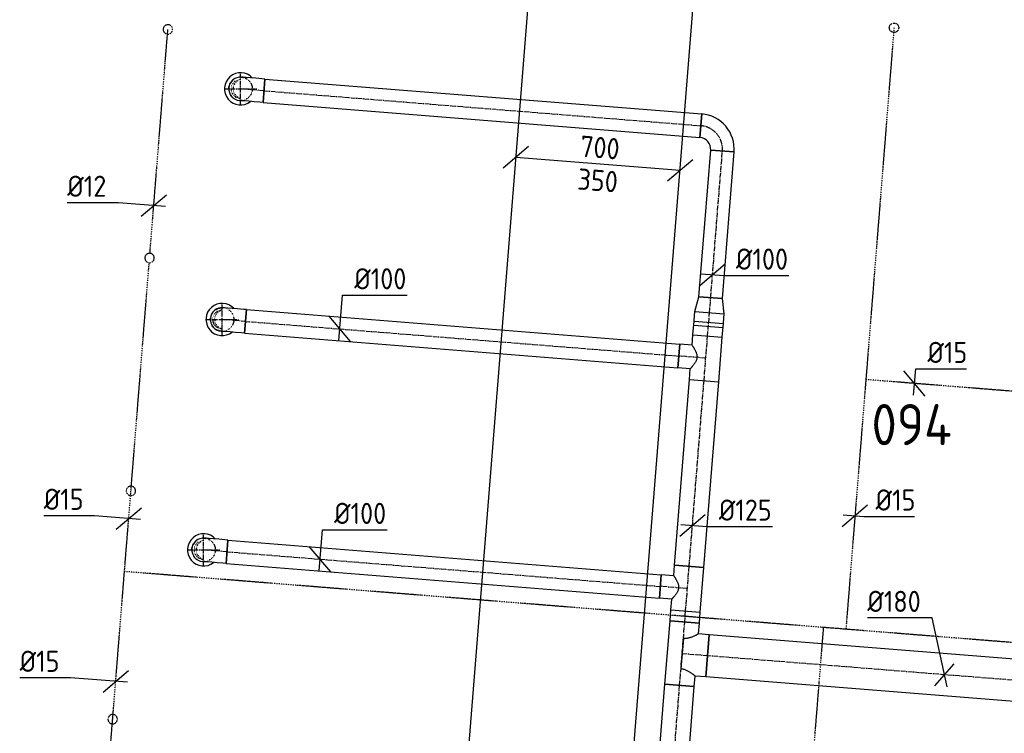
# Model space of a CAD drawing. Header units: millimetres. Extents: x -17664 to 48661, y -98 to 70975.
# Tile 57 of 62: x 2898 to 7086, y 56784 to 59819. Entities that reach past the tile are written whole.
import ezdxf

# ---------------------------------------------------------------- set-up
doc = ezdxf.new("R2010")
doc.units = ezdxf.units.MM
for name, pattern in [('2322109', [10, 5, -2, 1, -2]), ('CENTER2', [28.575, 19.05, -3.175, 3.175, -3.175]), ('SMALL_DASH', [1.5, 0.5, -1])]:
    doc.linetypes.add(name, pattern=pattern)
for name, color, linetype in [('bTuwkundig', 7, 'Continuous'), ('WL531---', 5, '2322109'), ('WL570---_RETOUR_D', 4, 'Continuous'), ('WL570---_RETOUR_HL', 1, 'CENTER2'), ('WL570---_RETOUR_RST', 4, 'Continuous'), ('WL570---_TOEVOER_D', 3, 'Continuous'), ('WM531---', 1, 'Continuous'), ('WM570---', 1, 'Continuous'), ('WM570---_RETOUR', 1, 'Continuous'), ('WM570---_TOEVOER', 1, 'Continuous')]:
    doc.layers.add(name, color=color, linetype=linetype)
doc.styles.add('STABICAD-018', font='ISOCP.SHX', dxfattribs={"height": 90})
doc.styles.add('STABICAD-035', font='ISOCP.SHX', dxfattribs={"height": 175})

# ---------------------------------------------------------------- blocks, each defined once
blk = doc.blocks.new('*U825')
at = {"color": 0, "linetype": 'Continuous'}
for p, q in [((5, 350, -3025), (7436.6, 350, -3025)), ((5, -350, -3025), (7436.6, -350, -3025))]:
    blk.add_line(p, q, dxfattribs=at)
at = {"layer": 'WM570---', "color": 2, "style": 'STABICAD-018'}
for tag, p in [('POSITIONCODE', (4706.5, 52944.4, 3025)), ('CODE', (4827.9, 52581.9, 3025)), ('SECTIONCODE', (4827.9, 52581.9, 3025))]:
    blk.add_attdef(tag, p, '', height=1.8, dxfattribs=at)
blk = doc.blocks.new('*U815')
at = {"color": 0, "linetype": 'Continuous'}
for p, q in [((-295.1, 73.8, -3025), (-402.7, -17.9, -3025)), ((348.9, -27.9, -3025), (-348.9, 27.9, -3025)), ((402.7, 17.9, -3025), (295.1, -73.8, -3025))]:
    blk.add_line(p, q, dxfattribs=at)
at = {"color": 0, "linetype": 'Continuous', "style": 'STABICAD-018'}
for s, p in [('700', (-78.8, 31.4, -3025)), ('350', (-89.9, -108.2, -3025))]:
    blk.add_text(s, height=90, rotation=355.4253, dxfattribs=at).set_placement(p)
at = {"layer": 'WM570---', "color": 2, "style": 'STABICAD-018'}
blk.add_attdef('CODE', (5357.9, 59205.5, 3025), '', height=1.8, dxfattribs=at)
blk = doc.blocks.new('*U1055')
at = {"color": 0, "linetype": 'Continuous'}
blk.add_arc((0, 0, -2700), 68.5, 42.3055, 308.545, dxfattribs=at)
at = {"layer": 'WM570---_RETOUR', "color": 2, "style": 'STABICAD-018'}
for tag, p in [('CODE', (3759, 58644, 2700)), ('SECTIONCODE', (3759, 58544, 2700)), ('MATERIALCODE', (3759, 58544, 2700)), ('POSITIONCODE', (3759, 58544, 2700)), ('FLOWPREFIX', (3988.7, 58504, 2700)), ('FLOW', (4011.2, 58504, 2700)), ('FLOWSUFFIX', (4069.8, 58504, 2700))]:
    blk.add_attdef(tag, p, '', height=1.8, dxfattribs=at)
at = {"layer": 'WM570---_RETOUR', "color": 1, "style": 'STABICAD-018'}
blk.add_attdef('PRODUCTCODE', (3551.8, 58584, 2700), '', height=1.8, dxfattribs=at)
blk = doc.blocks.new('*U1066')
at = {"color": 0, "linetype": 'Continuous'}
blk.add_arc((0, 0, -2700), 68.5, 42.3055, 308.545, dxfattribs=at)
at = {"layer": 'WM570---_RETOUR', "color": 2, "style": 'STABICAD-018'}
for tag, p in [('CODE', (3837.7, 59624.8, 2700)), ('SECTIONCODE', (3837.7, 59524.8, 2700)), ('MATERIALCODE', (3837.7, 59524.8, 2700)), ('POSITIONCODE', (3837.7, 59524.8, 2700)), ('FLOWPREFIX', (4067.4, 59484.8, 2700)), ('FLOW', (4089.9, 59484.8, 2700)), ('FLOWSUFFIX', (4148.5, 59484.8, 2700))]:
    blk.add_attdef(tag, p, '', height=1.8, dxfattribs=at)
at = {"layer": 'WM570---_RETOUR', "color": 1, "style": 'STABICAD-018'}
blk.add_attdef('PRODUCTCODE', (3630.5, 59564.8, 2700), '', height=1.8, dxfattribs=at)
blk = doc.blocks.new('*U1049')
at = {"color": 0, "linetype": 'Continuous'}
blk.add_arc((0, 0, -2700), 68.5, 42.3055, 308.545, dxfattribs=at)
at = {"layer": 'WM570---_RETOUR', "color": 2, "style": 'STABICAD-018'}
for tag, p in [('CODE', (3680.4, 57664.1, 2700)), ('SECTIONCODE', (3680.4, 57564.1, 2700)), ('MATERIALCODE', (3680.4, 57564.1, 2700)), ('POSITIONCODE', (3680.4, 57564.1, 2700)), ('FLOWPREFIX', (3910.1, 57524.1, 2700)), ('FLOW', (3932.6, 57524.1, 2700)), ('FLOWSUFFIX', (3991.2, 57524.1, 2700))]:
    blk.add_attdef(tag, p, '', height=1.8, dxfattribs=at)
at = {"layer": 'WM570---_RETOUR', "color": 1, "style": 'STABICAD-018'}
blk.add_attdef('PRODUCTCODE', (3473.2, 57604.1, 2700), '', height=1.8, dxfattribs=at)
blk = doc.blocks.new('*U1048')
at = {"color": 0, "linetype": 'Continuous'}
for p, q in [((0, 90, -3000), (2959.9, 90, -3000)), ((0, -90, -3000), (0, 90, -3000)), ((2959.9, 90, -3000), (2959.9, -90, -3000)), ((0, -90, -3000), (2959.9, -90, -3000))]:
    blk.add_line(p, q, dxfattribs=at)
at = {"layer": 'WL570---_RETOUR_HL', "linetype": 'CENTER2'}
blk.add_line((0, 0, -3000), (2959.9, 0, -3000), dxfattribs=at)
at = {"layer": 'WM570---_RETOUR', "color": 2, "style": 'STABICAD-018'}
for tag in ['CODE', 'SECTIONCODE', 'POSITIONCODE']:
    blk.add_attdef(tag, (8773.5, 56877.7, 3000), '', height=1.8, dxfattribs=at)
blk = doc.blocks.new('*U1054')
at = {"color": 0, "linetype": 'Continuous'}
for p, q in [((0, 62.5, -3000), (47.7, 62.5, -3000)), ((0, -62.5, -3000), (0, 62.5, -3000)), ((47.7, 62.5, -3000), (47.7, -62.5, -3000)), ((0, -62.5, -3000), (47.7, -62.5, -3000))]:
    blk.add_line(p, q, dxfattribs=at)
at = {"layer": 'WL570---_RETOUR_HL', "linetype": 'CENTER2'}
blk.add_line((0, 0, -3000), (47.7, 0, -3000), dxfattribs=at)
at = {"layer": 'WM570---_RETOUR', "color": 2, "style": 'STABICAD-018'}
for tag, p in [('POSITIONCODE', (5634.7, 57987.5, 3000)), ('SECTIONCODE', (5597.6, 57524.4, 3000)), ('CODE', (5726.7, 57256.9, 3000))]:
    blk.add_attdef(tag, p, '', height=1.8, dxfattribs=at)
blk = doc.blocks.new('*U1046')
at = {"color": 0, "linetype": 'Continuous'}
for p, q in [((-62.5, 135, -3000), (-62.5, 90, -3000)), ((-62.5, 135, -3000), (62.5, 135, -3000)), ((62.5, 135, -3000), (62.5, -135, -3000)), ((-107.5, 90, -3000), (-62.5, 90, -3000)), ((-107.5, -90, -3000), (-107.5, 90, -3000)), ((0, -64.8, -3000), (0, 64.8, -3000)), ((-107.5, -90, -3000), (-62.5, -90, -3000)), ((-62.5, -90, -3000), (-62.5, -135, -3000)), ((62.5, -135, -3000), (-62.5, -135, -3000))]:
    blk.add_line(p, q, dxfattribs=at)
for points in [[(-62.2, 89.8, -3000), (-61.2, 89.1, -3000), (-59.6, 88, -3000), (-57.4, 86.6, -3000), (-54.6, 84.7, -3000), (-51.3, 82.6, -3000), (-47.4, 80.3, -3000), (-43.1, 77.8, -3000), (-38.3, 75.2, -3000), (-33.1, 72.7, -3000), (-27.5, 70.4, -3000), (-21.7, 68.3, -3000), (-15.7, 66.6, -3000), (-9.5, 65.4, -3000), (-3.2, 64.8, -3000)], [(-62.2, -89.8, -3000), (-61.2, -89.1, -3000), (-59.6, -88, -3000), (-57.4, -86.6, -3000), (-54.6, -84.7, -3000), (-51.3, -82.6, -3000), (-47.4, -80.3, -3000), (-43.1, -77.8, -3000), (-38.3, -75.2, -3000), (-33.1, -72.7, -3000), (-27.5, -70.4, -3000), (-21.7, -68.3, -3000), (-15.7, -66.6, -3000), (-9.5, -65.4, -3000), (-3.2, -64.8, -3000)]]:
    blk.add_spline(points, degree=3, dxfattribs=at)
at = {"layer": 'WL570---_RETOUR_HL', "linetype": 'CENTER2'}
for p, q in [((0, 135, -3000), (0, -135, -3000)), ((-107.5, 0, -3000), (0, 0, -3000))]:
    blk.add_line(p, q, dxfattribs=at)
at = {"layer": 'WM570---_RETOUR', "color": 2, "style": 'STABICAD-018'}
for tag in ['CODE', 'SECTIONCODE', 'POSITIONCODE']:
    blk.add_attdef(tag, (5715.9, 57122.3, 3000), '', height=1.8, dxfattribs=at)
blk = doc.blocks.new('*U1058')
at = {"color": 0, "linetype": 'Continuous'}
for p, q in [((0, 50, -3000), (1863.9, 50, -3000)), ((0, -50, -3000), (0, 50, -3000)), ((1863.9, 50, -3000), (1863.9, -50, -3000)), ((0, -50, -3000), (1863.9, -50, -3000))]:
    blk.add_line(p, q, dxfattribs=at)
at = {"layer": 'WL570---_RETOUR_HL', "linetype": 'CENTER2'}
blk.add_line((0, 0, -3000), (1863.9, 0, -3000), dxfattribs=at)
at = {"layer": 'WM570---_RETOUR', "color": 2, "style": 'STABICAD-018'}
for tag in ['CODE', 'SECTIONCODE', 'POSITIONCODE']:
    blk.add_attdef(tag, (3937.4, 59516.9, 3000), '', height=1.8, dxfattribs=at)
blk = doc.blocks.new('*U1065')
at = {"color": 0, "linetype": 'Continuous'}
for p, q in [((0, 50, -3000), (1848.8, 50, -3000)), ((0, -50, -3000), (0, 50, -3000)), ((1848.8, 50, -3000), (1848.8, -50, -3000)), ((0, -50, -3000), (1848.8, -50, -3000))]:
    blk.add_line(p, q, dxfattribs=at)
at = {"layer": 'WL570---_RETOUR_HL', "linetype": 'CENTER2'}
blk.add_line((0, 0, -3000), (1848.8, 0, -3000), dxfattribs=at)
at = {"layer": 'WM570---_RETOUR', "color": 2, "style": 'STABICAD-018'}
for tag in ['CODE', 'SECTIONCODE', 'POSITIONCODE']:
    blk.add_attdef(tag, (3858.7, 58536, 3000), '', height=1.8, dxfattribs=at)
blk = doc.blocks.new('*U1053')
at = {"color": 0, "linetype": 'Continuous'}
for p, q in [((0, 50, -3000), (1849, 50, -3000)), ((0, -50, -3000), (0, 50, -3000)), ((1849, 50, -3000), (1849, -50, -3000)), ((0, -50, -3000), (1849, -50, -3000))]:
    blk.add_line(p, q, dxfattribs=at)
at = {"layer": 'WL570---_RETOUR_HL', "linetype": 'CENTER2'}
blk.add_line((0, 0, -3000), (1849, 0, -3000), dxfattribs=at)
at = {"layer": 'WM570---_RETOUR', "color": 2, "style": 'STABICAD-018'}
for tag in ['CODE', 'SECTIONCODE', 'POSITIONCODE']:
    blk.add_attdef(tag, (3780.1, 57556.2, 3000), '', height=1.8, dxfattribs=at)
blk = doc.blocks.new('*U1052')
at = {"color": 0, "linetype": 'Continuous'}
for p, q in [((-50, 62.5, -3000), (-50, 115.3, -3000)), ((-50, 115.3, -3000), (50, 115.3, -3000)), ((50, 62.5, -3000), (50, 115.3, -3000)), ((-95.3, 62.5, -3000), (-50, 62.5, -3000)), ((-95.3, 62.5, -3000), (-95.3, -62.5, -3000)), ((50, 62.5, -3000), (95.3, 62.5, -3000)), ((95.3, 62.5, -3000), (95.3, -62.5, -3000)), ((-95.3, -62.5, -3000), (95.3, -62.5, -3000))]:
    blk.add_line(p, q, dxfattribs=at)
blk.add_spline([(49.7, 62.3, -3000), (49, 61.7, -3000), (47.7, 60.7, -3000), (45.9, 59.3, -3000), (43.7, 57.6, -3000), (41, 55.6, -3000), (37.9, 53.3, -3000), (34.4, 50.9, -3000), (30.6, 48.4, -3000), (26.4, 45.9, -3000), (22, 43.5, -3000), (17.4, 41.3, -3000), (12.5, 39.5, -3000), (7.6, 38.3, -3000), (2.5, 37.6, -3000), (-2.5, 37.6, -3000), (-7.6, 38.3, -3000), (-12.5, 39.5, -3000), (-17.4, 41.3, -3000), (-22, 43.5, -3000), (-26.4, 45.9, -3000), (-30.6, 48.4, -3000), (-34.4, 50.9, -3000), (-37.9, 53.3, -3000), (-41, 55.6, -3000), (-43.7, 57.6, -3000), (-45.9, 59.3, -3000), (-47.7, 60.7, -3000), (-49, 61.7, -3000), (-49.7, 62.3, -3000), (-50, 62.5, -3000)], degree=3, dxfattribs=at)
at = {"layer": 'WL570---_RETOUR_HL', "linetype": 'CENTER2'}
for p, q in [((0, 0, -3000), (0, 115.3, -3000)), ((-95.3, 0, -3000), (95.3, 0, -3000))]:
    blk.add_line(p, q, dxfattribs=at)
at = {"layer": 'WM570---_RETOUR', "color": 2, "style": 'STABICAD-018'}
for tag in ['SECTIONCODE', 'CODE', 'POSITIONCODE']:
    blk.add_attdef(tag, (5738.1, 57399.5, 3000), '', height=1.8, dxfattribs=at)
blk = doc.blocks.new('*U1064')
at = {"color": 0, "linetype": 'Continuous'}
for p, q in [((0, 62.5, -3000), (792.4, 62.5, -3000)), ((0, -62.5, -3000), (0, 62.5, -3000)), ((792.4, 62.5, -3000), (792.4, -62.5, -3000)), ((0, -62.5, -3000), (792.4, -62.5, -3000))]:
    blk.add_line(p, q, dxfattribs=at)
at = {"layer": 'WL570---_RETOUR_HL', "linetype": 'CENTER2'}
blk.add_line((0, 0, -3000), (792.4, 0, -3000), dxfattribs=at)
at = {"layer": 'WM570---_RETOUR', "color": 2, "style": 'STABICAD-018'}
for tag, p in [('POSITIONCODE', (5653.7, 58225.1, 3000)), ('SECTIONCODE', (5616.7, 57762, 3000)), ('CODE', (5745.7, 57494.5, 3000))]:
    blk.add_attdef(tag, p, '', height=1.8, dxfattribs=at)
blk = doc.blocks.new('*U1063')
at = {"color": 0, "linetype": 'Continuous'}
for p, q in [((-50, 62.5, -3000), (-50, 115.3, -3000)), ((-50, 115.3, -3000), (50, 115.3, -3000)), ((50, 62.5, -3000), (50, 115.3, -3000)), ((-95.3, 62.5, -3000), (-50, 62.5, -3000)), ((-95.3, 62.5, -3000), (-95.3, -62.5, -3000)), ((50, 62.5, -3000), (95.3, 62.5, -3000)), ((95.3, 62.5, -3000), (95.3, -62.5, -3000)), ((-95.3, -62.5, -3000), (95.3, -62.5, -3000))]:
    blk.add_line(p, q, dxfattribs=at)
blk.add_spline([(49.7, 62.3, -3000), (49, 61.7, -3000), (47.7, 60.7, -3000), (45.9, 59.3, -3000), (43.7, 57.6, -3000), (41, 55.6, -3000), (37.9, 53.3, -3000), (34.4, 50.9, -3000), (30.6, 48.4, -3000), (26.4, 45.9, -3000), (22, 43.5, -3000), (17.4, 41.3, -3000), (12.5, 39.5, -3000), (7.6, 38.3, -3000), (2.5, 37.6, -3000), (-2.5, 37.6, -3000), (-7.6, 38.3, -3000), (-12.5, 39.5, -3000), (-17.4, 41.3, -3000), (-22, 43.5, -3000), (-26.4, 45.9, -3000), (-30.6, 48.4, -3000), (-34.4, 50.9, -3000), (-37.9, 53.3, -3000), (-41, 55.6, -3000), (-43.7, 57.6, -3000), (-45.9, 59.3, -3000), (-47.7, 60.7, -3000), (-49, 61.7, -3000), (-49.7, 62.3, -3000), (-50, 62.5, -3000)], degree=3, dxfattribs=at)
at = {"layer": 'WL570---_RETOUR_HL', "linetype": 'CENTER2'}
for p, q in [((0, 0, -3000), (0, 115.3, -3000)), ((-95.3, 0, -3000), (95.3, 0, -3000))]:
    blk.add_line(p, q, dxfattribs=at)
at = {"layer": 'WM570---_RETOUR', "color": 2, "style": 'STABICAD-018'}
for tag in ['SECTIONCODE', 'CODE', 'POSITIONCODE']:
    blk.add_attdef(tag, (5816.5, 58379.4, 3000), '', height=1.8, dxfattribs=at)
blk = doc.blocks.new('*U1062')
at = {"color": 0, "linetype": 'Continuous'}
for p, q in [((-49.3, 62.5, -3000), (8.2, 62.5, -3000)), ((-49.3, 62.5, -3000), (-49.3, -62.5, -3000)), ((-8.2, 62.5, -3000), (49.3, 62.5, -3000)), ((-8.2, 62.5, -3000), (-8.2, -62.5, -3000)), ((8.2, 62.5, -3000), (8.2, -62.5, -3000)), ((49.3, 62.5, -3000), (49.3, -62.5, -3000)), ((-49.3, -62.5, -3000), (8.2, -62.5, -3000)), ((-8.2, -62.5, -3000), (49.3, -62.5, -3000))]:
    blk.add_line(p, q, dxfattribs=at)
at = {"layer": 'WL570---_RETOUR_HL', "linetype": 'CENTER2'}
blk.add_line((-49.3, 0, -3000), (49.3, 0, -3000), dxfattribs=at)
at = {"layer": 'WM570---_RETOUR', "color": 2, "style": 'STABICAD-018'}
for tag in ['CODE', 'SECTIONCODE', 'POSITIONCODE']:
    blk.add_attdef(tag, (5828.1, 58523.5, 3000), '', height=1.8, dxfattribs=at)
blk = doc.blocks.new('*U1061')
at = {"color": 0, "linetype": 'Continuous'}
for p, q in [((0, 62.5, -3000), (64.2, 50, -3000)), ((0, 62.5, -3000), (0, -62.5, -3000)), ((64.2, 50, -3000), (64.2, -50, -3000)), ((0, -62.5, -3000), (64.2, -50, -3000))]:
    blk.add_line(p, q, dxfattribs=at)
at = {"layer": 'WL570---_RETOUR_HL', "linetype": 'CENTER2'}
blk.add_line((0, 0, -3000), (64.2, 0, -3000), dxfattribs=at)
for centre in [(0, 0, -3000), (64.2, 0, -3000)]:
    blk.add_circle(centre, 0.0125, dxfattribs=at)
at = {"layer": 'WM570---_RETOUR', "color": 2, "style": 'STABICAD-018'}
for tag, p in [('CODE', (5832, 58672.6, 3000)), ('SECTIONCODE', (5832, 58572.6, 3000)), ('POSITIONCODE', (5832, 58572.6, 3000))]:
    blk.add_attdef(tag, p, '', height=1.8, dxfattribs=at)
blk = doc.blocks.new('*U1060')
at = {"color": 0, "linetype": 'Continuous'}
for p, q in [((0, 50, -3000), (625.9, 50, -3000)), ((0, -50, -3000), (0, 50, -3000)), ((625.9, 50, -3000), (625.9, -50, -3000)), ((0, -50, -3000), (625.9, -50, -3000))]:
    blk.add_line(p, q, dxfattribs=at)
at = {"layer": 'WL570---_RETOUR_HL', "linetype": 'CENTER2'}
blk.add_line((0, 0, -3000), (625.9, 0, -3000), dxfattribs=at)
at = {"layer": 'WM570---_RETOUR', "color": 2, "style": 'STABICAD-018'}
for tag in ['SECTIONCODE', 'CODE', 'POSITIONCODE']:
    blk.add_attdef(tag, (5837.1, 58636.6, 3000), '', height=1.8, dxfattribs=at)
blk = doc.blocks.new('*U1059')
at = {"color": 0, "linetype": 'Continuous'}
for p, q in [((-100, -50, -3000), (-100, 50, -3000)), ((50, -100, -3000), (-50, -100, -3000))]:
    blk.add_line(p, q, dxfattribs=at)
for radius, start in [(150, 360), (50, 0)]:
    blk.add_arc((-100, -100, -3000), radius, start, 90, dxfattribs=at)
at = {"layer": 'WL570---_RETOUR_HL', "linetype": 'CENTER2'}
blk.add_arc((-100, -100, -3000), 100, 0, 90, dxfattribs=at)
at = {"layer": 'WM570---_RETOUR', "color": 2, "style": 'STABICAD-018'}
for tag in ['SECTIONCODE', 'CODE', 'POSITIONCODE']:
    blk.add_attdef(tag, (5895, 59360.2, 3000), '', height=1.8, dxfattribs=at)
blk = doc.blocks.new('*U1047')
at = {"color": 0, "linetype": 'Continuous'}
for p, q in [((0, 62.5, -3000), (474.7, 62.5, -3000)), ((0, -62.5, -3000), (0, 62.5, -3000)), ((474.7, 62.5, -3000), (474.7, -62.5, -3000)), ((0, -62.5, -3000), (474.7, -62.5, -3000))]:
    blk.add_line(p, q, dxfattribs=at)
at = {"layer": 'WL570---_RETOUR_HL', "linetype": 'CENTER2'}
blk.add_line((0, 0, -3000), (474.7, 0, -3000), dxfattribs=at)
at = {"layer": 'WM570---_RETOUR', "color": 2, "style": 'STABICAD-018'}
for tag, p in [('POSITIONCODE', (5587.5, 57397.5, 3000)), ('SECTIONCODE', (5538.2, 56782.1, 3000)), ('CODE', (5667.3, 56514.6, 3000))]:
    blk.add_attdef(tag, p, '', height=1.8, dxfattribs=at)
blk = doc.blocks.new('*U1023')
at = {"color": 0, "linetype": 'Continuous'}
for p, q in [((-53.8, -45.9, -3000), (53.8, 45.9, -3000)), ((-49.8, 4, -3000), (62.3, -5, -3000)), ((62.3, -5, -3000), (341, -5, -3000))]:
    blk.add_line(p, q, dxfattribs=at)
at = {"color": 0, "linetype": 'Continuous', "style": 'STABICAD-018'}
blk.add_text('%%c125', height=90, dxfattribs=at).set_placement((112.3, 20, -3000))
at = {"layer": 'WM570---_RETOUR', "color": 2, "style": 'STABICAD-018'}
blk.add_attdef('CODE', (5759.6, 57668.3, 3000), '', height=1.8, dxfattribs=at)
blk = doc.blocks.new('*U1024')
at = {"color": 0, "linetype": 'Continuous'}
for p, q in [((-53.8, -45.9, -3000), (53.8, 45.9, -3000)), ((-49.8, 4, -3000), (49.8, -4, -3000)), ((49.8, -4, -3000), (324.9, -4, -3000))]:
    blk.add_line(p, q, dxfattribs=at)
at = {"color": 0, "linetype": 'Continuous', "style": 'STABICAD-018'}
blk.add_text('%%c100', height=90, dxfattribs=at).set_placement((99.8, 21, -3000))
at = {"layer": 'WM570---_RETOUR', "color": 2, "style": 'STABICAD-018'}
blk.add_attdef('CODE', (5845, 58734.8, 3000), '', height=1.8, dxfattribs=at)
blk = doc.blocks.new('*U1050')
at = {"color": 0, "linetype": 'Continuous'}
for p, q in [((-100, 50, -3000), (-86.8, 50, -3000)), ((-100, -50, -3000), (-100, 50, -3000)), ((-86.8, 50, -3000), (-61.4, 50, -3000)), ((-61.4, 50, -3000), (-38.6, 50, -3000)), ((-38.6, 50, -3000), (-20, 50, -3000)), ((-20, 50, -3000), (-6.8, 50, -3000)), ((-6.8, 50, -3000), (0, 50, -3000)), ((-100, -50, -3000), (-86.8, -50, -3000)), ((-86.8, -50, -3000), (-61.4, -50, -3000)), ((-61.4, -50, -3000), (-38.6, -50, -3000)), ((-38.6, -50, -3000), (-20, -50, -3000)), ((-20, -50, -3000), (-6.8, -50, -3000)), ((-6.8, -50, -3000), (0, -50, -3000))]:
    blk.add_line(p, q, dxfattribs=at)
blk.add_arc((0, 0, -3000), 50, 270, 90, dxfattribs=at)
at = {"layer": 'WL570---_RETOUR_HL', "linetype": 'CENTER2'}
blk.add_line((-100, 0, -3000), (0, 0, -3000), dxfattribs=at)
at = {"layer": 'WM570---_RETOUR', "color": 2, "style": 'STABICAD-018'}
for tag in ['CODE', 'SECTIONCODE', 'POSITIONCODE']:
    blk.add_attdef(tag, (3680.4, 57564.1, 3000), '', height=1.8, dxfattribs=at)
blk = doc.blocks.new('*U1051')
at = {"layer": 'WL570---_RETOUR_HL', "linetype": 'CENTER2'}
for p, q in [((5.6, -69.8), (-5.6, 69.8)), ((69.8, 5.6), (-69.8, -5.6))]:
    blk.add_line(p, q, dxfattribs=at)
at = {"layer": 'WL570---_RETOUR_HL', "linetype": 'SMALL_DASH'}
blk.add_circle((0, 0, -2900), 50, dxfattribs=at)
at = {"layer": 'WL570---_RETOUR_HL', "linetype": 'CENTER2'}
blk.add_circle((0, 0, -2900), 0.0125, dxfattribs=at)
at = {"layer": 'WL570---_RETOUR_HL', "linetype": 'SMALL_DASH'}
for centre, radius, start, end in [((0, 0, -2900), 40, 184.5747, 4.5747), ((-0.8, 9.5, -2900), 41.1, 197.9259, 351.2236)]:
    blk.add_arc(centre, radius, start, end, dxfattribs=at)
at = {"layer": 'WM570---_RETOUR', "color": 2, "style": 'STABICAD-018'}
for tag in ['CODE', 'SECTIONCODE', 'POSITIONCODE']:
    blk.add_attdef(tag, (3680.4, 57564.1, 2900), '', height=1.8, dxfattribs=at)
blk = doc.blocks.new('*U1056')
at = {"color": 0, "linetype": 'Continuous'}
for p, q in [((-100, 50, -3000), (-86.8, 50, -3000)), ((-100, -50, -3000), (-100, 50, -3000)), ((-86.8, 50, -3000), (-61.4, 50, -3000)), ((-61.4, 50, -3000), (-38.6, 50, -3000)), ((-38.6, 50, -3000), (-20, 50, -3000)), ((-20, 50, -3000), (-6.8, 50, -3000)), ((-6.8, 50, -3000), (0, 50, -3000)), ((-100, -50, -3000), (-86.8, -50, -3000)), ((-86.8, -50, -3000), (-61.4, -50, -3000)), ((-61.4, -50, -3000), (-38.6, -50, -3000)), ((-38.6, -50, -3000), (-20, -50, -3000)), ((-20, -50, -3000), (-6.8, -50, -3000)), ((-6.8, -50, -3000), (0, -50, -3000))]:
    blk.add_line(p, q, dxfattribs=at)
blk.add_arc((0, 0, -3000), 50, 270, 90, dxfattribs=at)
at = {"layer": 'WL570---_RETOUR_HL', "linetype": 'CENTER2'}
blk.add_line((-100, 0, -3000), (0, 0, -3000), dxfattribs=at)
at = {"layer": 'WM570---_RETOUR', "color": 2, "style": 'STABICAD-018'}
for tag in ['CODE', 'SECTIONCODE', 'POSITIONCODE']:
    blk.add_attdef(tag, (3759, 58544, 3000), '', height=1.8, dxfattribs=at)
blk = doc.blocks.new('*U1057')
at = {"layer": 'WL570---_RETOUR_HL', "linetype": 'CENTER2'}
for p, q in [((5.6, -69.8), (-5.6, 69.8)), ((69.8, 5.6), (-69.8, -5.6))]:
    blk.add_line(p, q, dxfattribs=at)
at = {"layer": 'WL570---_RETOUR_HL', "linetype": 'SMALL_DASH'}
blk.add_circle((0, 0, -2900), 50, dxfattribs=at)
at = {"layer": 'WL570---_RETOUR_HL', "linetype": 'CENTER2'}
blk.add_circle((0, 0, -2900), 0.0125, dxfattribs=at)
at = {"layer": 'WL570---_RETOUR_HL', "linetype": 'SMALL_DASH'}
for centre, radius, start, end in [((0, 0, -2900), 40, 184.5747, 4.5747), ((-0.8, 9.5, -2900), 41.1, 197.9259, 351.2236)]:
    blk.add_arc(centre, radius, start, end, dxfattribs=at)
at = {"layer": 'WM570---_RETOUR', "color": 2, "style": 'STABICAD-018'}
for tag in ['CODE', 'SECTIONCODE', 'POSITIONCODE']:
    blk.add_attdef(tag, (3759, 58544, 2900), '', height=1.8, dxfattribs=at)
blk = doc.blocks.new('*U1067')
at = {"color": 0, "linetype": 'Continuous'}
for p, q in [((-100, 50, -3000), (-86.8, 50, -3000)), ((-100, -50, -3000), (-100, 50, -3000)), ((-86.8, 50, -3000), (-61.4, 50, -3000)), ((-61.4, 50, -3000), (-38.6, 50, -3000)), ((-38.6, 50, -3000), (-20, 50, -3000)), ((-20, 50, -3000), (-6.8, 50, -3000)), ((-6.8, 50, -3000), (0, 50, -3000)), ((-100, -50, -3000), (-86.8, -50, -3000)), ((-86.8, -50, -3000), (-61.4, -50, -3000)), ((-61.4, -50, -3000), (-38.6, -50, -3000)), ((-38.6, -50, -3000), (-20, -50, -3000)), ((-20, -50, -3000), (-6.8, -50, -3000)), ((-6.8, -50, -3000), (0, -50, -3000))]:
    blk.add_line(p, q, dxfattribs=at)
blk.add_arc((0, 0, -3000), 50, 270, 90, dxfattribs=at)
at = {"layer": 'WL570---_RETOUR_HL', "linetype": 'CENTER2'}
blk.add_line((-100, 0, -3000), (0, 0, -3000), dxfattribs=at)
at = {"layer": 'WM570---_RETOUR', "color": 2, "style": 'STABICAD-018'}
for tag in ['CODE', 'SECTIONCODE', 'POSITIONCODE']:
    blk.add_attdef(tag, (3837.7, 59524.8, 3000), '', height=1.8, dxfattribs=at)
blk = doc.blocks.new('*U1068')
at = {"layer": 'WL570---_RETOUR_HL', "linetype": 'CENTER2'}
for p, q in [((5.6, -69.8), (-5.6, 69.8)), ((69.8, 5.6), (-69.8, -5.6))]:
    blk.add_line(p, q, dxfattribs=at)
at = {"layer": 'WL570---_RETOUR_HL', "linetype": 'SMALL_DASH'}
blk.add_circle((0, 0, -2900), 50, dxfattribs=at)
at = {"layer": 'WL570---_RETOUR_HL', "linetype": 'CENTER2'}
blk.add_circle((0, 0, -2900), 0.0125, dxfattribs=at)
at = {"layer": 'WL570---_RETOUR_HL', "linetype": 'SMALL_DASH'}
for centre, radius, start, end in [((0, 0, -2900), 40, 184.5747, 4.5747), ((-0.8, 9.5, -2900), 41.1, 197.9259, 351.2236)]:
    blk.add_arc(centre, radius, start, end, dxfattribs=at)
at = {"layer": 'WM570---_RETOUR', "color": 2, "style": 'STABICAD-018'}
for tag in ['CODE', 'SECTIONCODE', 'POSITIONCODE']:
    blk.add_attdef(tag, (3837.7, 59524.8, 2900), '', height=1.8, dxfattribs=at)
blk = doc.blocks.new('*U1070')
at = {"color": 0, "linetype": 'Continuous'}
for p, q in [((-52.8, 242, -3000), (-327.8, 242, -3000)), ((11.1, -51.1, -3000), (-52.8, 242, -3000)), ((-41, -46.9, -3000), (41, 46.9, -3000))]:
    blk.add_line(p, q, dxfattribs=at)
at = {"color": 0, "linetype": 'Continuous', "style": 'STABICAD-018'}
blk.add_text('%%c180', height=90, dxfattribs=at).set_placement((-327.8, 267, -3000))
at = {"layer": 'WM570---_RETOUR', "color": 2, "style": 'STABICAD-018'}
blk.add_attdef('CODE', (6459.6, 57062.8, 3000), '', height=1.8, dxfattribs=at)
blk = doc.blocks.new('*U1072')
at = {"color": 0, "linetype": '2322109'}
blk.add_circle((0, 0), 20, dxfattribs=at)
at = {"layer": 'WM570---_RETOUR', "color": 2, "style": 'STABICAD-018'}
for tag in ['CODE', 'CODE2', 'INDICATIONTEXT', 'LABEL', 'POSITIONCODE', 'SECTIONCODE']:
    blk.add_attdef(tag, (6616.9, 59784.9), '', height=1.2, dxfattribs=at)
at = {"layer": 'WM570---_RETOUR', "color": 1, "style": 'STABICAD-018'}
blk.add_attdef('PRODUCTCODE', (6616.9, 59784.9), '', height=1.8, dxfattribs=at)
blk = doc.blocks.new('*U1073')
at = {"color": 0, "linetype": 'Continuous'}
for p, q in [((45.9, -53.8), (-45.9, 53.8)), ((-4, -49.8), (5, 61.9)), ((5, 61.9), (220.7, 61.9))]:
    blk.add_line(p, q, dxfattribs=at)
at = {"color": 0, "linetype": 'Continuous', "style": 'STABICAD-018'}
blk.add_text('%%c15', height=90, dxfattribs=at).set_placement((55, 86.9))
at = {"layer": 'WM570---_RETOUR', "color": 2, "style": 'STABICAD-018'}
blk.add_attdef('CODE', (6704.1, 58272), '', height=1.2, dxfattribs=at)
blk = doc.blocks.new('*U1074')
at = {"color": 0, "linetype": 'Continuous'}
for p, q in [((-53.8, -45.9), (53.8, 45.9)), ((-49.8, 4), (37.7, -3)), ((37.7, -3), (253.4, -3))]:
    blk.add_line(p, q, dxfattribs=at)
at = {"color": 0, "linetype": 'Continuous', "style": 'STABICAD-018'}
blk.add_text('%%c15', height=90, dxfattribs=at).set_placement((87.7, 22))
at = {"layer": 'WM570---_RETOUR', "color": 2, "style": 'STABICAD-018'}
blk.add_attdef('CODE', (6450.8, 57709.2), '', height=1.2, dxfattribs=at)
blk = doc.blocks.new('*U1100')
at = {"color": 0, "linetype": 'Continuous'}
for p, q in [((-53.8, -45.9), (53.8, 45.9)), ((-145.4, 11.6), (-361.2, 11.6)), ((49.8, -4), (-145.4, 11.6))]:
    blk.add_line(p, q, dxfattribs=at)
at = {"color": 0, "linetype": 'Continuous', "style": 'STABICAD-018'}
blk.add_text('%%c15', height=90, dxfattribs=at).set_placement((-361.2, 36.6))
at = {"layer": 'WM570---_RETOUR', "color": 2, "style": 'STABICAD-018'}
blk.add_attdef('CODE', (3362, 57697.7), '', height=1.2, dxfattribs=at)
blk = doc.blocks.new('*U1096')
at = {"color": 0, "linetype": 'Continuous'}
for p, q in [((-53.8, -45.9), (53.8, 45.9)), ((-192.6, 15.4), (-408.3, 15.4)), ((49.8, -4), (-192.6, 15.4))]:
    blk.add_line(p, q, dxfattribs=at)
at = {"color": 0, "linetype": 'Continuous', "style": 'STABICAD-018'}
blk.add_text('%%c15', height=90, dxfattribs=at).set_placement((-408.3, 40.4))
at = {"layer": 'WM570---_RETOUR', "color": 2, "style": 'STABICAD-018'}
blk.add_attdef('CODE', (3306.6, 57004.8), '', height=1.2, dxfattribs=at)
blk = doc.blocks.new('*U1092')
at = {"color": 0, "linetype": '2322109'}
for start, end in [(88.2913, 262.5593), (268.2913, 82.5593)]:
    blk.add_arc((0, 0), 20, start, end, dxfattribs=at)
at = {"layer": 'WM570---_RETOUR', "color": 2, "style": 'STABICAD-018'}
for tag in ['CODE', 'CODE2', 'SECTIONCODE', 'INDICATIONTEXT', 'POSITIONCODE', 'LABEL']:
    blk.add_attdef(tag, (3293.7, 56844.1), '', height=1.2, dxfattribs=at)
at = {"layer": 'WM570---_RETOUR', "color": 1, "style": 'STABICAD-018'}
blk.add_attdef('PRODUCTCODE', (3293.7, 56844.1), '', height=1.8, dxfattribs=at)
blk = doc.blocks.new('*U1094')
at = {"color": 0, "linetype": '2322109'}
for start, end in [(88.2913, 262.5593), (268.2913, 82.5593)]:
    blk.add_arc((0, 0), 20, start, end, dxfattribs=at)
at = {"layer": 'WM570---_RETOUR', "color": 2, "style": 'STABICAD-018'}
for tag in ['CODE', 'CODE2', 'SECTIONCODE', 'INDICATIONTEXT', 'LABEL', 'POSITIONCODE']:
    blk.add_attdef(tag, (3371.4, 57815), '', height=1.2, dxfattribs=at)
at = {"layer": 'WM570---_RETOUR', "color": 1, "style": 'STABICAD-018'}
blk.add_attdef('PRODUCTCODE', (3371.4, 57815), '', height=1.8, dxfattribs=at)
blk = doc.blocks.new('*U1095')
at = {"color": 0, "linetype": '2322109'}
for start, end in [(88.2913, 262.5593), (268.2913, 82.5593)]:
    blk.add_arc((0, 0), 20, start, end, dxfattribs=at)
at = {"layer": 'WM570---_RETOUR', "color": 2, "style": 'STABICAD-018'}
for tag in ['CODE', 'CODE2', 'SECTIONCODE', 'INDICATIONTEXT', 'LABEL', 'POSITIONCODE']:
    blk.add_attdef(tag, (3450.6, 58805.4), '', height=1.2, dxfattribs=at)
at = {"layer": 'WM570---_RETOUR', "color": 1, "style": 'STABICAD-018'}
blk.add_attdef('PRODUCTCODE', (3450.6, 58805.4), '', height=1.8, dxfattribs=at)
blk = doc.blocks.new('*U1090')
at = {"color": 0, "linetype": '2322109'}
for start, end in [(88.2913, 262.5593), (268.2913, 82.5593)]:
    blk.add_arc((0, 0), 20, start, end, dxfattribs=at)
at = {"layer": 'WM570---_RETOUR', "color": 2, "style": 'STABICAD-018'}
for tag in ['CODE', 'CODE2', 'SECTIONCODE', 'INDICATIONTEXT', 'POSITIONCODE', 'LABEL']:
    blk.add_attdef(tag, (3215, 55860.6), '', height=1.2, dxfattribs=at)
at = {"layer": 'WM570---_RETOUR', "color": 1, "style": 'STABICAD-018'}
blk.add_attdef('PRODUCTCODE', (3215, 55860.6), '', height=1.8, dxfattribs=at)
blk = doc.blocks.new('*U1101')
at = {"color": 0, "linetype": 'Continuous'}
for p, q in [((-53.8, -45.9), (53.8, 45.9)), ((-150.3, 12), (-367.7, 12)), ((49.8, -4), (-150.3, 12))]:
    blk.add_line(p, q, dxfattribs=at)
at = {"color": 0, "linetype": 'Continuous', "style": 'STABICAD-018'}
blk.add_text('%%c12', height=90, dxfattribs=at).set_placement((-367.7, 37))
at = {"layer": 'WM570---_RETOUR', "color": 2, "style": 'STABICAD-018'}
blk.add_attdef('CODE', (3468.5, 59028.7), '', height=1.2, dxfattribs=at)
blk = doc.blocks.new('*U1198')
at = {"color": 0, "linetype": 'Continuous'}
for p, q in [((-4, -49.8, -3000), (10, 124.9, -3000)), ((10, 124.9, -3000), (285.1, 124.9, -3000)), ((45.9, -53.8, -3000), (-45.9, 53.8, -3000))]:
    blk.add_line(p, q, dxfattribs=at)
at = {"color": 0, "linetype": 'Continuous', "style": 'STABICAD-018'}
blk.add_text('%%c100', height=90, dxfattribs=at).set_placement((60, 149.9, -3000))
at = {"layer": 'WL570---_RETOUR_D', "color": 2, "style": 'STABICAD-018'}
blk.add_attdef('CODE', (4175.7, 57524.5, 3000), '', height=1.8, dxfattribs=at)
blk = doc.blocks.new('*U1199')
at = {"color": 0, "linetype": 'Continuous'}
for p, q in [((-4, -49.8, -3000), (11.5, 143.1, -3000)), ((11.5, 143.1, -3000), (286.5, 143.1, -3000)), ((45.9, -53.8, -3000), (-45.9, 53.8, -3000))]:
    blk.add_line(p, q, dxfattribs=at)
at = {"color": 0, "linetype": 'Continuous', "style": 'STABICAD-018'}
blk.add_text('%%c100', height=90, dxfattribs=at).set_placement((61.5, 168.1, -3000))
at = {"layer": 'WL570---_RETOUR_D', "color": 2, "style": 'STABICAD-018'}
blk.add_attdef('CODE', (4259.9, 58503.9, 3000), '', height=1.8, dxfattribs=at)

msp = doc.modelspace()

# ---------------------------------------------------------------- linework, layer by layer
at = {"layer": 'WL531---', "linetype": '2322109'}
for p, q in [((3452.2, 58825.3), (3528.5, 59777.7)), ((6616.9, 59784.9), (6412.2, 57226.5)), ((3344, 57472), (3449.1, 58785.4)), ((7707.6, 58191.7), (6497.1, 58288.5)), ((3216.6, 55880.6), (3344, 57472)), ((6317.6, 57234.1), (3344, 57472)), ((6055.1, 53953.5), (6317.6, 57234.1)), ((9615.8, 56970.2), (6317.6, 57234.1))]:
    msp.add_line(p, q, dxfattribs=at)

# ---------------------------------------------------------------- block references
for name, p in [('*U1072', (6616.9, 59784.9)), ('*U1090', (3528.5, 59777.7)), ('*U1095', (3450.6, 58805.4)), ('*U1094', (3371.4, 57815)), ('*U1092', (3293.7, 56844.1))]:
    msp.add_blockref(name, p, dxfattribs=at)
at = {"layer": 'WL570---_RETOUR_D', "linetype": 'Continuous'}
for name, p, rotation in [('*U1068', (3837.7, 59524.8, 2900), 265.4252666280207), ('*U1067', (3837.7, 59524.8, 3000), 175.4252666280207), ('*U1058', (3937.4, 59516.9, 3000), 355.4252666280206), ('*U1059', (5895, 59360.2, 3000), 355.4252666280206), ('*U1060', (5837.1, 58636.6, 3000), 85.42526662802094), ('*U1061', (5832, 58572.6, 3000), 85.42526662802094), ('*U1057', (3759, 58544, 2900), 265.4252666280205), ('*U1056', (3759, 58544, 3000), 175.4252666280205), ('*U1065', (3858.7, 58536, 3000), 355.4252666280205), ('*U1062', (5828.1, 58523.5, 3000), 85.42526662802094), ('*U1063', (5816.5, 58379.4, 3000), 85.42526662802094), ('*U1064', (5745.7, 57494.5, 3000), 85.42526662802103), ('*U1051', (3680.4, 57564.1, 2900), 265.4252666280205), ('*U1050', (3680.4, 57564.1, 3000), 175.4252666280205), ('*U1053', (3780.1, 57556.2, 3000), 355.4252666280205), ('*U1052', (5738.1, 57399.5, 3000), 85.42526662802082), ('*U1054', (5726.7, 57256.9, 3000), 85.42526662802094), ('*U1046', (5715.9, 57122.3, 3000), 175.4252666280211), ('*U1048', (8773.5, 56877.7, 3000), 175.4252666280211), ('*U1047', (5667.3, 56514.6, 3000), 85.42526662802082)]:
    msp.add_blockref(name, p, dxfattribs=dict(at, rotation=rotation))
at = {"layer": 'WL570---_RETOUR_RST', "linetype": 'Continuous'}
for name, p in [('*U1066', (3837.7, 59524.8, 2700)), ('*U1055', (3759, 58544, 2700)), ('*U1049', (3680.4, 57564.1, 2700))]:
    msp.add_blockref(name, p, dxfattribs=at)
at = {"layer": 'WL570---_TOEVOER_D', "linetype": 'Continuous', "rotation": 85.42526662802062}
msp.add_blockref('*U825', (4827.9, 52581.9, 3025), dxfattribs=at)
at = {"layer": 'WM531---', "linetype": 'Continuous'}
for name, p in [('*U1101', (3468.5, 59028.7)), ('*U1073', (6704.1, 58272)), ('*U1100', (3362, 57697.7)), ('*U1074', (6450.8, 57709.2)), ('*U1096', (3306.6, 57004.8))]:
    msp.add_blockref(name, p, dxfattribs=at)
at = {"layer": 'WM570---_RETOUR', "linetype": 'Continuous'}
for name, p in [('*U1024', (5845, 58734.8, 3000)), ('*U1199', (4259.9, 58503.9, 3000)), ('*U1198', (4175.7, 57524.5, 3000)), ('*U1023', (5759.6, 57668.3, 3000)), ('*U1070', (6831.4, 57033.1, 3000))]:
    msp.add_blockref(name, p, dxfattribs=at)
at = {"layer": 'WM570---_TOEVOER', "linetype": 'Continuous'}
msp.add_blockref('*U815', (5357.9, 59205.5, 3025), dxfattribs=at)

# ---------------------------------------------------------------- texts
at = {"layer": 'bTuwkundig', "color": 3, "style": 'STABICAD-035'}
msp.add_text('094', height=175, dxfattribs=at).set_placement((6521.2, 58009.4, -500))

doc.saveas('drawing.dxf')
